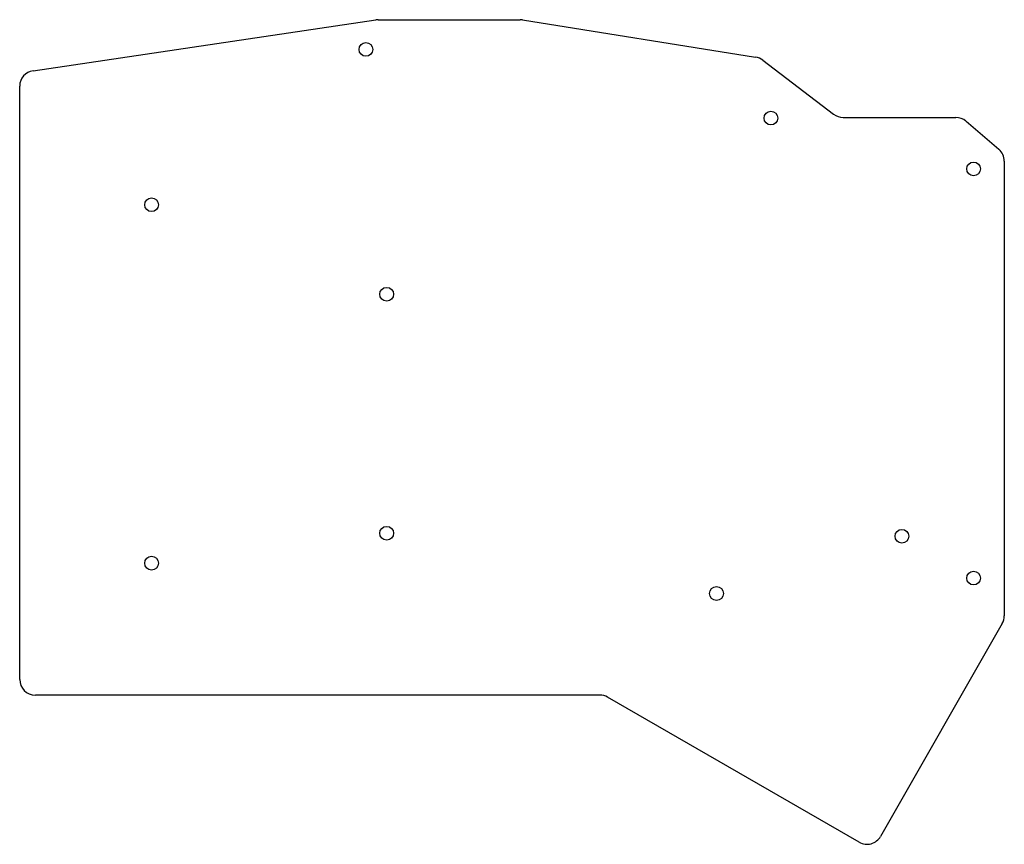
# Model space of a CAD drawing. Header units: millimetres. Extents: x 38 to 196, y -154 to -23.
import ezdxf

# ---------------------------------------------------------------- set-up
doc = ezdxf.new("R2010")
doc.units = ezdxf.units.MM

msp = doc.modelspace()

# ---------------------------------------------------------------- linework, layer by layer
for p, q in [((40.61, -31.01), (95.29, -22.91)), ((95.66, -22.88), (118.33, -22.88)), ((118.72, -22.91), (155.9, -28.84)), ((157.03, -29.33), (168.33, -37.96)), ((38.48, -128.07), (38.48, -33.48)), ((169.85, -38.47), (187.84, -38.47)), ((189.47, -39.07), (194.7, -43.53)), ((195.57, -45.43), (195.57, -117.91)), ((195.25, -119.15), (175.84, -153.1)), ((131.03, -130.57), (40.98, -130.57)), ((172.42, -154.02), (132.28, -130.91))]:
    msp.add_line(p, q)
for centre in [(93.72, -27.61), (158.34, -38.56), (190.67, -46.68), (59.52, -52.38), (97.03, -66.66), (97.03, -104.76), (179.24, -105.24), (59.52, -109.53), (190.67, -111.91), (149.65, -114.37)]:
    msp.add_circle(centre, 1.1)
for centre, start, end in [((95.66, -25.38), 90, 98.4263), ((118.33, -25.38), 80.9355, 90), ((155.51, -31.31), 52.6373, 80.9355), ((40.98, -33.48), 98.4263, 180), ((169.85, -35.97), 232.6373, 270), ((187.84, -40.97), 49.5306, 90), ((193.07, -45.43), 0, 49.5306), ((193.07, -117.91), 330.2428, 0), ((40.98, -128.07), 180, 270), ((131.03, -133.07), 60.0678, 90), ((173.67, -151.85), 240.0678, 330.2428)]:
    msp.add_arc(centre, 2.5, start, end)

doc.saveas('drawing.dxf')
